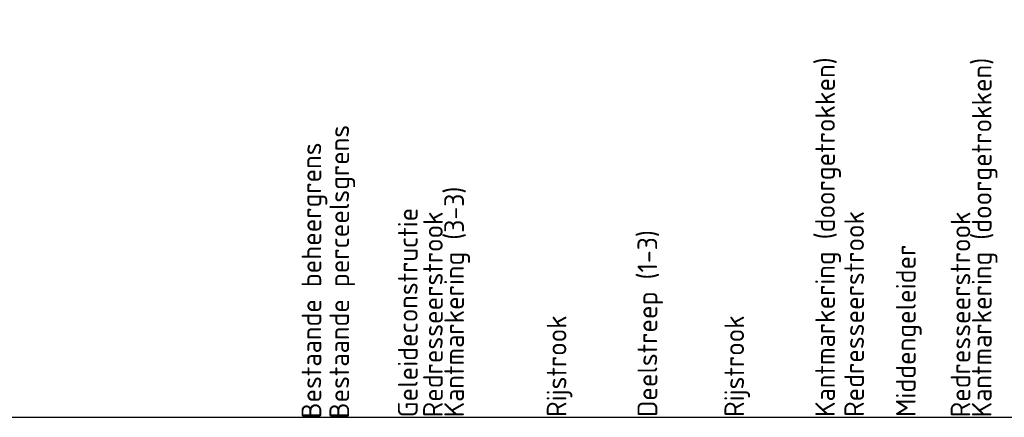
# Model space of a CAD drawing. Header units: metres. Extents: x 169741 to 171424, y 393147 to 407066.
# Tile 53 of 59: x 170744.49 to 170762.5, y 393442.35 to 393449.63. Entities that reach past the tile are written whole.
import ezdxf

# ---------------------------------------------------------------- set-up
doc = ezdxf.new("R2010")
doc.units = ezdxf.units.M
doc.layers.add('X-XX-AL-AANKLEDING-T18-200', color=7, linetype='Continuous', lineweight=18)
doc.layers.add('X-XX-AL-HULPLIJN-GD', color=30, linetype='Continuous', lineweight=25, plot=False)
doc.styles.add('NLCS-ISO-M200-T18', font='NLCS-ISO.ttf', dxfattribs={"height": 0.36})

msp = doc.modelspace()

# ---------------------------------------------------------------- linework, layer by layer
at = {"layer": 'X-XX-AL-HULPLIJN-GD', "flags": 128}
msp.add_lwpolyline([(170792.657, 393442.352), (170729.636, 393442.352)], dxfattribs=at)

# ---------------------------------------------------------------- texts
at = {"layer": 'X-XX-AL-AANKLEDING-T18-200', "style": 'NLCS-ISO-M200-T18'}
for s, p in [('Kantmarkering (doorgetrokken)', (170759.399, 393442.36)), ('Kantmarkering (doorgetrokken)', (170762.264, 393442.352)), ('Bestaande perceelsgrens', (170750.513, 393442.33)), ('Bestaande beheergrens ', (170750.003, 393442.33)), ('Kantmarkering (3-3)', (170752.614, 393442.352)), ('Geleideconstructie', (170751.766, 393442.352)), ('Redresseerstrook', (170752.226, 393442.352)), ('Redresseerstrook', (170759.931, 393442.36)), ('Redresseerstrook', (170761.876, 393442.352)), ('Deelstreep (1-3)', (170756.149, 393442.36)), ('Middengeleider', (170760.876, 393442.36)), ('Rijstrook', (170754.488, 393442.36)), ('Rijstrook', (170757.738, 393442.36))]:
    msp.add_text(s, height=0.36, rotation=90, dxfattribs=at).set_placement(p)

doc.saveas('drawing.dxf')
